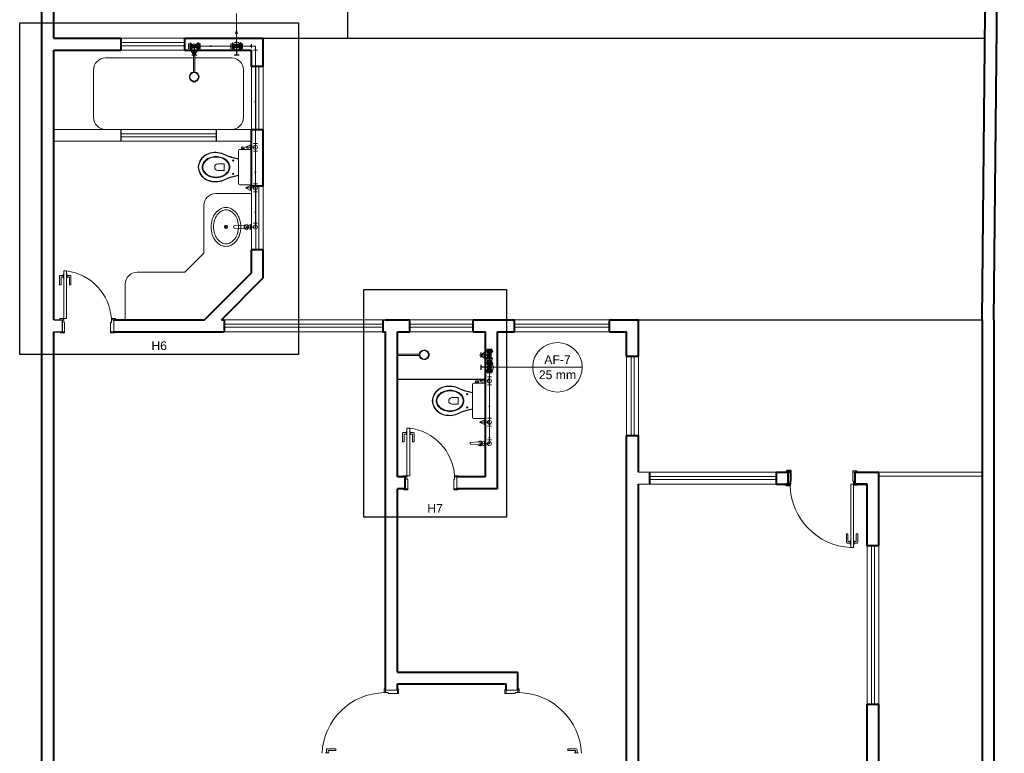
# Model space of a CAD drawing. Header units: millimetres. Extents: x 26 to 1362, y 24 to 358.
# Tile 111 of 256: x 666 to 679, y 166 to 176. Entities that reach past the tile are written whole.
import ezdxf

# ---------------------------------------------------------------- set-up
doc = ezdxf.new("R2010")
doc.units = ezdxf.units.MM
doc.linetypes.add('HIDDEN2', pattern=[4.7625, 3.175, -1.5875])
for name, color, linetype, lineweight in [('AF-Colunas', 4, 'Continuous', 5), ('AF-Condutos', 4, 'Continuous', 5), ('AF-Conexões', 9, 'Continuous', 5), ('AF-Indicação coluna', 5, 'Continuous', 5), ('AF-Sentido conduto', 9, 'Continuous', 5), ('DI-Detalhes', 1, 'Continuous', 30), ('MB_ALVENARIA', 7, 'Continuous', 40), ('MB_ESQUADRIA', 7, 'Continuous', 5), ('MB_MOBILIÁRIO', 8, 'Continuous', 13), ('Nível 1', 7, 'Continuous', 5), ('Textos', 7, 'Continuous', 5)]:
    doc.layers.add(name, color=color, linetype=linetype, lineweight=lineweight)
for name, color, linetype in [('ARQ-ALVENARIA', 4, 'Continuous'), ('ARQ-PISO', 8, 'Continuous'), ('LOUÇAS', 7, 'Continuous'), ('Simbolos', 5, 'Continuous'), ('Simbolos_int', 2, 'Continuous')]:
    doc.layers.add(name, color=color, linetype=linetype)
doc.styles.add('arial', font='arial.ttf')

msp = doc.modelspace()

# ---------------------------------------------------------------- hatches: boundary and pattern name
at = {"layer": 'AF-Condutos', "linetype": 'Continuous'}
for points in [[(668.9196, 175.4793), (668.9001, 175.4069), (668.939, 175.4069)], [(672.1074, 171.4306), (672.088, 171.3581), (672.1268, 171.3581)]]:
    msp.add_hatch(color=256, dxfattribs=at).paths.add_polyline_path(points)
at = {"layer": 'AF-Sentido conduto', "linetype": 'Continuous'}
for points in [[(668.5533, 175.2543), (668.6016, 175.2414), (668.6016, 175.2672)], [(669.1385, 175.2543), (669.0902, 175.2672), (669.0902, 175.2414)], [(669.1574, 174.5162), (669.1704, 174.5645), (669.1445, 174.5645)], [(669.1574, 173.6222), (669.1704, 173.6705), (669.1445, 173.6705)], [(669.1574, 173.1198), (669.1704, 173.1681), (669.1445, 173.1681)], [(672.1074, 171.3826), (672.0945, 171.3343), (672.1204, 171.3343)], [(672.1074, 171.0194), (672.1204, 171.0677), (672.0945, 171.0677)], [(672.1074, 170.6734), (672.1204, 170.7217), (672.0945, 170.7217)], [(672.1074, 170.2775), (672.1204, 170.3258), (672.0945, 170.3258)]]:
    msp.add_hatch(color=256, dxfattribs=at).paths.add_polyline_path(points)
at = {"layer": 'Simbolos', "linetype": 'Continuous'}
for points in [[(668.3871, 175.2541), (668.3346, 175.2962), (668.3346, 175.2122)], [(668.4396, 175.2962), (668.4396, 175.2122), (668.3871, 175.2541)], [(668.9196, 175.2543), (668.8671, 175.2964), (668.8671, 175.2124)], [(668.9721, 175.2964), (668.9721, 175.2124), (668.9196, 175.2543)], [(672.1073, 171.3596), (672.1493, 171.4121), (672.0653, 171.4121)], [(672.1493, 171.3071), (672.0653, 171.3071), (672.1073, 171.3596)], [(672.1074, 171.2056), (672.1495, 171.2581), (672.0655, 171.2581)], [(672.1495, 171.1531), (672.0655, 171.1531), (672.1074, 171.2056)]]:
    msp.add_hatch(color=256, dxfattribs=at).paths.add_polyline_path(points)

# ---------------------------------------------------------------- linework, layer by layer
at = {"layer": 'AF-Colunas', "const_width": 0.025}
for points in [[(668.9321, 175.2543, 1), (668.9071, 175.2543, 1)], [(672.1199, 171.2056, 1), (672.0949, 171.2056, 1)]]:
    msp.add_lwpolyline(points, format="xyb", close=True, dxfattribs=at)
at = {"layer": 'AF-Colunas'}
for centre in [(668.9196, 175.2543), (672.1074, 171.2056)]:
    msp.add_circle(centre, 0.025, dxfattribs=at)
at = {"layer": 'AF-Condutos'}
for p, q in [((668.8696, 175.2543), (668.4371, 175.2543)), ((668.9696, 175.2543), (669.1074, 175.2543)), ((669.1574, 175.2043), (669.1574, 174.0282)), ((669.1574, 173.9282), (669.1574, 173.5162)), ((669.1574, 173.4162), (669.1574, 173.0235)), ((672.1074, 171.2556), (672.1074, 171.3096)), ((672.1074, 171.1556), (672.1074, 171.0832)), ((672.1074, 170.9832), (672.1074, 170.5636)), ((672.1074, 170.4636), (672.1074, 170.2914))]:
    msp.add_line(p, q, dxfattribs=at)
for points in [[(668.9196, 175.3043), (668.9196, 175.4793)], [(668.8946, 175.211), (668.9016, 175.2077), (668.909, 175.2054), (668.9167, 175.2044), (668.9244, 175.2045), (668.932, 175.2059), (668.9394, 175.2084), (668.9462, 175.212), (668.9524, 175.2166), (668.9579, 175.2222), (668.9624, 175.2285), (668.9658, 175.2354), (668.9682, 175.2428), (668.9694, 175.2504), (668.9694, 175.2582), (668.9682, 175.2658), (668.9658, 175.2732), (668.9624, 175.2801), (668.9579, 175.2864), (668.9524, 175.292), (668.9462, 175.2966), (668.9394, 175.3002), (668.932, 175.3027), (668.9244, 175.3041), (668.9167, 175.3042), (668.909, 175.3032), (668.9016, 175.301), (668.8946, 175.2976)], [(672.1074, 171.2556), (672.1074, 171.4306)], [(672.0824, 171.1623), (672.0894, 171.1589), (672.0968, 171.1567), (672.1045, 171.1557), (672.1123, 171.1558), (672.1199, 171.1572), (672.1272, 171.1597), (672.1341, 171.1633), (672.1403, 171.1679), (672.1457, 171.1735), (672.1502, 171.1798), (672.1537, 171.1867), (672.1561, 171.1941), (672.1573, 171.2017), (672.1573, 171.2095), (672.1561, 171.2171), (672.1537, 171.2245), (672.1502, 171.2314), (672.1457, 171.2377), (672.1403, 171.2433), (672.1341, 171.2479), (672.1272, 171.2515), (672.1199, 171.254), (672.1123, 171.2554), (672.1045, 171.2555), (672.0968, 171.2545), (672.0894, 171.2522), (672.0824, 171.2489)]]:
    msp.add_lwpolyline(points, dxfattribs=at)
at = {"layer": 'AF-Conexões'}
for p, q in [((668.3871, 175.2543), (668.4371, 175.2543)), ((668.3871, 175.2543), (668.3871, 175.1293)), ((668.4371, 175.2793), (668.4371, 175.2293)), ((668.8696, 175.2293), (668.8696, 175.2793)), ((668.9196, 175.2543), (668.8696, 175.2543)), ((668.9196, 175.2543), (668.9696, 175.2543)), ((668.9696, 175.2793), (668.9696, 175.2293)), ((669.1074, 175.2293), (669.1074, 175.2793)), ((669.1574, 175.2543), (669.1074, 175.2543)), ((669.1574, 175.2543), (669.1574, 175.2043)), ((668.4183, 175.1918), (668.3558, 175.1918)), ((668.3558, 175.1918), (668.3871, 175.1293)), ((668.3871, 175.1293), (668.4183, 175.1918)), ((669.1824, 175.2043), (669.1324, 175.2043)), ((669.0949, 174.0094), (669.0324, 173.9782)), ((669.0949, 173.9469), (669.0949, 174.0094)), ((669.1324, 174.0282), (669.1824, 174.0282)), ((669.1574, 173.9782), (669.1574, 174.0282)), ((669.1574, 173.9782), (669.0324, 173.9782)), ((669.0324, 173.9782), (669.0949, 173.9469)), ((669.1824, 173.9282), (669.1324, 173.9282)), ((669.1574, 173.9782), (669.1574, 173.9282)), ((669.1324, 173.5162), (669.1824, 173.5162)), ((669.1574, 173.4662), (669.1574, 173.5162)), ((669.0949, 173.4974), (669.0324, 173.4662)), ((669.1574, 173.4662), (669.0324, 173.4662)), ((669.0324, 173.4662), (669.0949, 173.4349)), ((669.0949, 173.4349), (669.0949, 173.4974)), ((669.1824, 173.4162), (669.1324, 173.4162)), ((669.1574, 173.4662), (669.1574, 173.4162)), ((669.1324, 173.0235), (669.1824, 173.0235)), ((669.1574, 172.9735), (669.1574, 173.0235)), ((669.0949, 173.0048), (669.0324, 172.9735)), ((669.1574, 172.9735), (669.0324, 172.9735)), ((669.0324, 172.9735), (669.0949, 172.9423)), ((669.0949, 172.9423), (669.0949, 173.0048)), ((672.0449, 171.3909), (671.9824, 171.3596)), ((672.1074, 171.3596), (671.9824, 171.3596)), ((671.9824, 171.3596), (672.0449, 171.3284)), ((672.0449, 171.3284), (672.0449, 171.3909)), ((672.1324, 171.3096), (672.0824, 171.3096)), ((672.1074, 171.3596), (672.1074, 171.3096)), ((672.0824, 171.2556), (672.1324, 171.2556)), ((672.1324, 171.1556), (672.0824, 171.1556)), ((672.1074, 171.2056), (672.1074, 171.2556)), ((672.1074, 171.2056), (672.1074, 171.1556)), ((672.0449, 171.0644), (671.9824, 171.0332)), ((672.1074, 171.0332), (671.9824, 171.0332)), ((671.9824, 171.0332), (672.0449, 171.0019)), ((672.0449, 171.0019), (672.0449, 171.0644)), ((672.0824, 171.0832), (672.1324, 171.0832)), ((672.1074, 171.0332), (672.1074, 171.0832)), ((672.1074, 171.0332), (672.1074, 170.9832)), ((672.1324, 170.9832), (672.0824, 170.9832)), ((672.0449, 170.5448), (671.9824, 170.5136)), ((672.0449, 170.4823), (672.0449, 170.5448)), ((672.0824, 170.5636), (672.1324, 170.5636)), ((672.1074, 170.5136), (672.1074, 170.5636)), ((672.1074, 170.5136), (671.9824, 170.5136)), ((671.9824, 170.5136), (672.0449, 170.4823)), ((672.1324, 170.4636), (672.0824, 170.4636)), ((672.1074, 170.5136), (672.1074, 170.4636)), ((672.0824, 170.2914), (672.1324, 170.2914)), ((672.1074, 170.2414), (672.1074, 170.2914)), ((672.0449, 170.2727), (671.9824, 170.2414)), ((672.1074, 170.2414), (671.9824, 170.2414)), ((671.9824, 170.2414), (672.0449, 170.2102)), ((672.0449, 170.2102), (672.0449, 170.2727))]:
    msp.add_line(p, q, dxfattribs=at)
for centre in [(668.3871, 175.2543), (668.3871, 175.2543), (668.9196, 175.2543), (669.1574, 173.9782), (669.1574, 173.9782), (669.1574, 173.4662), (669.1574, 173.4662), (669.1574, 172.9735), (669.1574, 172.9735), (672.1074, 171.3596), (672.1074, 171.3596), (672.1074, 171.2056), (672.1074, 171.0332), (672.1074, 171.0332), (672.1074, 170.5136), (672.1074, 170.5136), (672.1074, 170.2414), (672.1074, 170.2414)]:
    msp.add_circle(centre, 0.025, dxfattribs=at)
at = {"layer": 'AF-Indicação coluna'}
for p, q in [((668.9196, 175.6663), (668.9196, 175.2793)), ((672.6529, 171.2056), (672.1324, 171.2056)), ((672.6529, 171.2056), (673.2775, 171.2056))]:
    msp.add_line(p, q, dxfattribs=at)
msp.add_circle((672.9652, 171.2056), 0.3123, dxfattribs=at)
at = {"layer": 'AF-Sentido conduto'}
for points in [[(668.7533, 175.2543), (668.5533, 175.2543)], [(668.9385, 175.2543), (669.1385, 175.2543)], [(669.1574, 174.7162), (669.1574, 174.5162)], [(669.1574, 173.8222), (669.1574, 173.6222)], [(669.1574, 173.3198), (669.1574, 173.1198)], [(672.1074, 171.1826), (672.1074, 171.3826)], [(672.1074, 171.2194), (672.1074, 171.0194)], [(672.1074, 170.8734), (672.1074, 170.6734)], [(672.1074, 170.4775), (672.1074, 170.2775)]]:
    msp.add_lwpolyline(points, dxfattribs=at)
at = {"layer": 'ARQ-ALVENARIA'}
for points in [[(666.6174, 171.8043), (666.7224, 171.8043)], [(666.6224, 171.8043), (666.7224, 171.8043), (666.7224, 171.6543)], [(670.7635, 171.8043), (670.7974, 171.8043)], [(666.6174, 171.6543), (666.7224, 171.6543)]]:
    msp.add_lwpolyline(points, dxfattribs=at)
at = {"layer": 'ARQ-PISO'}
for p, q in [((670.3174, 184.5043), (670.3174, 175.3543)), ((669.2574, 175.3543), (678.352, 175.3543))]:
    msp.add_line(p, q, dxfattribs=at)
for points in [[(667.4624, 174.2043), (667.4624, 174.0543)], [(668.6624, 174.2043), (668.6624, 174.0543)], [(673.9874, 171.8043), (678.3174, 171.8058)], [(670.9474, 171.0543), (670.9474, 171.0543), (672.0574, 171.0543)]]:
    msp.add_lwpolyline(points, dxfattribs=at)
at = {"layer": 'DI-Detalhes'}
for points in [[(666.1867, 175.5463), (669.7027, 175.5463), (669.7027, 171.3662), (666.1867, 171.3662), (666.1867, 175.5463)], [(670.5231, 172.1881), (672.3218, 172.1881), (672.3218, 169.3177), (670.5231, 169.3177), (670.5231, 172.1881)]]:
    msp.add_lwpolyline(points, dxfattribs=at)
at = {"layer": 'LOUÇAS'}
for p, q in [((668.3763, 175.2043), (668.3963, 175.2043)), ((668.4063, 174.8025), (668.4045, 174.8082)), ((670.9474, 171.3527), (670.9474, 171.3727))]:
    msp.add_line(p, q, dxfattribs=at)
msp.add_arc((668.4058, 174.8024), 0.000485, 263.97868, 17.38796, dxfattribs=at)
at = {"layer": 'MB_ALVENARIA'}
for p, q in [((666.4674, 147.4443), (666.4674, 192.3643)), ((678.3174, 171.8043), (678.3174, 147.5943)), ((666.6174, 166.1843), (666.6174, 171.6543)), ((675.9073, 169.8843), (675.8723, 169.8843)), ((675.9074, 169.7693), (675.9073, 169.8843)), ((677.0174, 168.9593), (677.0174, 169.8843)), ((675.8974, 169.7343), (675.8724, 169.7343)), ((675.8974, 169.7693), (675.9074, 169.7693)), ((675.8974, 169.7693), (675.8974, 169.7343)), ((676.8674, 168.9593), (676.8674, 169.7343)), ((676.8674, 165.3593), (676.8674, 166.9593)), ((677.0174, 165.3593), (677.0174, 166.9593))]:
    msp.add_line(p, q, dxfattribs=at)
at = {"layer": 'MB_ALVENARIA', "linetype": 'Continuous'}
msp.add_line((678.4674, 171.8043), (678.4674, 147.4443), dxfattribs=at)
at = {"layer": 'MB_ALVENARIA'}
for points in [[(678.3174, 171.8058), (678.4474, 185.1543)], [(666.6174, 175.3543), (666.6174, 184.5043)], [(678.4674, 171.8043), (678.5974, 184.5043)], [(666.6174, 175.3543), (667.4624, 175.3543)], [(667.4624, 175.3543), (667.4624, 175.2043)], [(668.2624, 175.3543), (669.2574, 175.3543)], [(668.2624, 175.3543), (668.2624, 175.2043)], [(669.2574, 174.9988), (669.2574, 175.3543)], [(666.6174, 175.2043), (667.4624, 175.2043)], [(666.6174, 171.8043), (666.6174, 175.2043)], [(668.2624, 175.2043), (669.1074, 175.2043)], [(669.1074, 174.9988), (669.1074, 175.2043)], [(669.2574, 174.9988), (669.1074, 174.9988)], [(669.1074, 173.4877), (669.1074, 174.1988)], [(669.2574, 174.1988), (669.1074, 174.1988)], [(669.2574, 173.4877), (669.2574, 174.1988)], [(669.2574, 173.4877), (669.1074, 173.4877)], [(669.1074, 172.3943), (669.1074, 172.6877)], [(669.2574, 172.6877), (669.1074, 172.6877)], [(669.2574, 172.3322), (669.2574, 172.6877)], [(668.5174, 171.8043), (669.1074, 172.3943)], [(668.7296, 171.8043), (669.2574, 172.3322)], [(667.3724, 171.8043), (668.5174, 171.8043)], [(668.7296, 171.8043), (668.7635, 171.8043)], [(668.7635, 171.8043), (668.7635, 171.6543)], [(670.7635, 171.8043), (670.7635, 171.6543)], [(670.7974, 171.8043), (671.1024, 171.8043)], [(671.1024, 171.6543), (671.1024, 171.8043)], [(671.9024, 171.8043), (672.4224, 171.8043)], [(671.9024, 171.6543), (671.9024, 171.8043)], [(672.4224, 171.6543), (672.4224, 171.8043)], [(673.6224, 171.8043), (673.9874, 171.8043)], [(673.6224, 171.6543), (673.6224, 171.8043)], [(673.9874, 171.3443), (673.9874, 171.8043)], [(667.3724, 171.6543), (668.7635, 171.6543)], [(670.7635, 171.6543), (670.7974, 171.6543)], [(670.7974, 167.1343), (670.7974, 171.6543)], [(670.9474, 169.8243), (670.9474, 171.6543)], [(670.9474, 171.6543), (671.1024, 171.6543)], [(671.9024, 171.6543), (672.0574, 171.6543)], [(672.0574, 169.8243), (672.0574, 171.6543)], [(672.2074, 169.6743), (672.2074, 171.6543)], [(672.2074, 171.6543), (672.4224, 171.6543)], [(673.6224, 171.6543), (673.8374, 171.6543)], [(673.8374, 171.3443), (673.8374, 171.6543)], [(673.8374, 171.3443), (673.9874, 171.3443)], [(673.8374, 166.1843), (673.8374, 170.3443)], [(673.8374, 170.3443), (673.9874, 170.3443)], [(673.9874, 169.8843), (673.9874, 170.3443)], [(671.0474, 169.8243), (670.9474, 169.8243)], [(671.0474, 169.6743), (671.0474, 169.8243)], [(672.0574, 169.8243), (671.6974, 169.8243)], [(674.1274, 169.7343), (674.1274, 169.8843)], [(675.7274, 169.8843), (675.8674, 169.8843)], [(675.7274, 169.7343), (675.7274, 169.8843)], [(675.9073, 169.8843), (675.9073, 169.8993), (675.8573, 169.8993), (675.8573, 169.8843), (675.8723, 169.8843)], [(675.8674, 169.8843), (675.8674, 169.7343)], [(676.7174, 169.8843), (677.0174, 169.8843)], [(676.8674, 169.7343), (676.7174, 169.7343), (676.7174, 169.8843)], [(670.9474, 167.3643), (670.9474, 169.6743)], [(671.0474, 169.6743), (670.9474, 169.6743)], [(672.2074, 169.6743), (671.6974, 169.6743)], [(672.4674, 166.0343), (673.9874, 166.0343), (673.9874, 169.7343)], [(675.7274, 169.7343), (675.8674, 169.7343)], [(675.8724, 169.7343), (675.8474, 169.7343), (675.8474, 169.7193), (675.8974, 169.7193), (675.8974, 169.7343), (675.8974, 169.7343)], [(676.7174, 169.7343), (676.8674, 169.7343)], [(676.8674, 168.9593), (677.0174, 168.9593)], [(670.9474, 167.3643), (672.4674, 167.3643)], [(672.4674, 167.1343), (672.4674, 167.3643)], [(670.9474, 167.1343), (670.9474, 167.2143)], [(670.9474, 167.2143), (672.3174, 167.2143)], [(672.3174, 167.1343), (672.3174, 167.2143)], [(676.8674, 166.9593), (677.0174, 166.9593)]]:
    msp.add_lwpolyline(points, dxfattribs=at)
at = {"layer": 'MB_ESQUADRIA', "linetype": 'HIDDEN2'}
msp.add_line((668.8574, 174.2043), (667.2674, 174.2043), dxfattribs=at)
at = {"layer": 'MB_ESQUADRIA'}
for p, q in [((666.6878, 172.3539), (666.6878, 172.2469)), ((666.6878, 172.3539), (666.6878, 172.2469)), ((666.7365, 172.3639), (666.6978, 172.3639)), ((666.7365, 172.3639), (666.6978, 172.3639)), ((666.7078, 172.2469), (666.7078, 172.3389)), ((666.7078, 172.2469), (666.7078, 172.3389)), ((666.7128, 172.3439), (666.7365, 172.3439)), ((666.7128, 172.3439), (666.7365, 172.3439)), ((666.7365, 172.3764), (666.7364, 172.3338)), ((666.7365, 172.3764), (666.7364, 172.3338)), ((666.7364, 172.3338), (666.7428, 172.3338)), ((666.7364, 172.3338), (666.7428, 172.3338)), ((666.7428, 172.3764), (666.7365, 172.3764)), ((666.7428, 172.3764), (666.7365, 172.3764)), ((666.7778, 172.3764), (666.7842, 172.3764)), ((666.7778, 172.3764), (666.7842, 172.3764)), ((666.7841, 172.3338), (666.7778, 172.3338)), ((666.7841, 172.3338), (666.7778, 172.3338)), ((666.7842, 172.3764), (666.7841, 172.3338)), ((666.7842, 172.3764), (666.7841, 172.3338)), ((666.8078, 172.3438), (666.7841, 172.3438)), ((666.8078, 172.3438), (666.7841, 172.3438)), ((666.7842, 172.3638), (666.8228, 172.3638)), ((666.7842, 172.3638), (666.8228, 172.3638)), ((666.8127, 172.2468), (666.8128, 172.3388)), ((666.8127, 172.2468), (666.8128, 172.3388)), ((666.8328, 172.3538), (666.8327, 172.2468)), ((666.8328, 172.3538), (666.8327, 172.2468)), ((666.6878, 172.2469), (666.7078, 172.2469)), ((666.6878, 172.2469), (666.7078, 172.2469)), ((666.8327, 172.2468), (666.8127, 172.2468)), ((666.8327, 172.2468), (666.8127, 172.2468)), ((666.7424, 171.8043), (666.7174, 171.8043)), ((666.7424, 171.8043), (666.7174, 171.8043)), ((666.7424, 171.8043), (666.7174, 171.8043)), ((666.7424, 171.8043), (666.7174, 171.8043)), ((666.7424, 171.7693), (666.7424, 171.8043)), ((666.7424, 171.7693), (666.7424, 171.8043)), ((666.7424, 171.7693), (666.7424, 171.8043)), ((666.7424, 171.7693), (666.7424, 171.8043)), ((666.7424, 171.7693), (666.7524, 171.7693)), ((666.7424, 171.7693), (666.7524, 171.7693)), ((666.7424, 171.7693), (666.7524, 171.7693)), ((666.7424, 171.7693), (666.7524, 171.7693)), ((666.7524, 171.7693), (666.7524, 171.6543)), ((666.7524, 171.7693), (666.7524, 171.6543)), ((666.7524, 171.7693), (666.7524, 171.6543)), ((666.7524, 171.7693), (666.7524, 171.6543)), ((667.3324, 171.7693), (667.3325, 171.6543)), ((667.3424, 171.7693), (667.3324, 171.7693)), ((667.3324, 171.7693), (667.3325, 171.6543)), ((667.3424, 171.7693), (667.3324, 171.7693)), ((667.3424, 171.7693), (667.3424, 171.8043)), ((667.3424, 171.8043), (667.3674, 171.8043)), ((667.3424, 171.7693), (667.3424, 171.8043)), ((667.3424, 171.8043), (667.3674, 171.8043)), ((666.7524, 171.6543), (666.7174, 171.6543)), ((666.7524, 171.6543), (666.7174, 171.6543)), ((666.7524, 171.6543), (666.7174, 171.6543)), ((666.7524, 171.6543), (666.7174, 171.6543)), ((667.3325, 171.6543), (667.3675, 171.6543)), ((667.3325, 171.6543), (667.3675, 171.6543)), ((671.0128, 170.3739), (671.0128, 170.2669)), ((671.0128, 170.3739), (671.0128, 170.2669)), ((671.0615, 170.3839), (671.0228, 170.3839)), ((671.0615, 170.3839), (671.0228, 170.3839)), ((671.0328, 170.2669), (671.0328, 170.3589)), ((671.0328, 170.2669), (671.0328, 170.3589)), ((671.0378, 170.3639), (671.0615, 170.3639)), ((671.0378, 170.3639), (671.0615, 170.3639)), ((671.0678, 170.3964), (671.0615, 170.3964)), ((671.0615, 170.3964), (671.0615, 170.3538)), ((671.0678, 170.3964), (671.0615, 170.3964)), ((671.0615, 170.3964), (671.0615, 170.3538)), ((671.0615, 170.3538), (671.0678, 170.3538)), ((671.0615, 170.3538), (671.0678, 170.3538)), ((671.1028, 170.3964), (671.1092, 170.3964)), ((671.1028, 170.3964), (671.1092, 170.3964)), ((671.1092, 170.3538), (671.1028, 170.3538)), ((671.1092, 170.3538), (671.1028, 170.3538)), ((671.1092, 170.3964), (671.1092, 170.3538)), ((671.1092, 170.3964), (671.1092, 170.3538)), ((671.1092, 170.3838), (671.1478, 170.3838)), ((671.1092, 170.3838), (671.1478, 170.3838)), ((671.1328, 170.3638), (671.1092, 170.3638)), ((671.1328, 170.3638), (671.1092, 170.3638)), ((671.1378, 170.2668), (671.1378, 170.3588)), ((671.1378, 170.2668), (671.1378, 170.3588)), ((671.1578, 170.3738), (671.1578, 170.2668)), ((671.1578, 170.3738), (671.1578, 170.2668)), ((671.0128, 170.2669), (671.0328, 170.2669)), ((671.0128, 170.2669), (671.0328, 170.2669)), ((671.1578, 170.2668), (671.1378, 170.2668)), ((671.1578, 170.2668), (671.1378, 170.2668)), ((671.0675, 169.8243), (671.0424, 169.8243)), ((671.0675, 169.8243), (671.0424, 169.8243)), ((671.0675, 169.8243), (671.0424, 169.8243)), ((671.0675, 169.8243), (671.0424, 169.8243)), ((671.0674, 169.7893), (671.0674, 169.8243)), ((671.0674, 169.7893), (671.0674, 169.8243)), ((671.0674, 169.7893), (671.0674, 169.8243)), ((671.0674, 169.7893), (671.0674, 169.8243)), ((671.0674, 169.7893), (671.0774, 169.7893)), ((671.0674, 169.7893), (671.0774, 169.7893)), ((671.0674, 169.7893), (671.0774, 169.7893)), ((671.0674, 169.7893), (671.0774, 169.7893)), ((671.0774, 169.7893), (671.0774, 169.6743)), ((671.0774, 169.7893), (671.0774, 169.6743)), ((671.0774, 169.7893), (671.0774, 169.6743)), ((671.0774, 169.7893), (671.0774, 169.6743)), ((671.6574, 169.7893), (671.6575, 169.6743)), ((671.6674, 169.7893), (671.6574, 169.7893)), ((671.6574, 169.7893), (671.6575, 169.6743)), ((671.6674, 169.7893), (671.6574, 169.7893)), ((671.6674, 169.7893), (671.6674, 169.8243)), ((671.6674, 169.8243), (671.6924, 169.8243)), ((671.6674, 169.7893), (671.6674, 169.8243)), ((671.6674, 169.8243), (671.6924, 169.8243)), ((676.6874, 169.7693), (676.6874, 169.8843)), ((676.6874, 169.8843), (676.7224, 169.8843)), ((676.6874, 169.7693), (676.6874, 169.8843)), ((676.6874, 169.8843), (676.7224, 169.8843)), ((671.0774, 169.6743), (671.0424, 169.6743)), ((671.0774, 169.6743), (671.0424, 169.6743)), ((671.0774, 169.6743), (671.0424, 169.6743)), ((671.0774, 169.6743), (671.0424, 169.6743)), ((671.6575, 169.6743), (671.6925, 169.6743)), ((671.6575, 169.6743), (671.6925, 169.6743)), ((676.6974, 169.7693), (676.6874, 169.7693)), ((676.6974, 169.7693), (676.6874, 169.7693)), ((676.6974, 169.7693), (676.6974, 169.7343)), ((676.6974, 169.7693), (676.6974, 169.7343)), ((676.6974, 169.7343), (676.7224, 169.7343)), ((676.6974, 169.7343), (676.7224, 169.7343)), ((676.607, 168.9998), (676.6071, 169.1068)), ((676.6071, 169.1068), (676.6271, 169.1068)), ((676.6271, 169.1068), (676.627, 169.0148)), ((676.752, 169.1067), (676.732, 169.1067)), ((676.732, 169.1067), (676.732, 169.0147)), ((676.752, 168.9997), (676.752, 169.1067)), ((676.6556, 168.9898), (676.617, 168.9898)), ((676.632, 169.0098), (676.6556, 169.0098)), ((676.6556, 168.9772), (676.6557, 169.0199)), ((676.662, 168.9772), (676.6556, 168.9772)), ((676.6557, 169.0199), (676.662, 169.0199)), ((676.7033, 169.0198), (676.697, 169.0198)), ((676.697, 168.9772), (676.7033, 168.9772)), ((676.7033, 168.9772), (676.7033, 169.0198)), ((676.727, 169.0098), (676.7033, 169.0098)), ((676.7033, 168.9898), (676.742, 168.9897)), ((670.9474, 167.1343), (670.7974, 167.1343)), ((670.7974, 167.1043), (670.7974, 167.1294)), ((670.8324, 167.1044), (670.7974, 167.1044)), ((670.8324, 167.1044), (670.8324, 167.0944)), ((670.8324, 167.0943), (670.9474, 167.0944)), ((670.9474, 167.0944), (670.9474, 167.1294)), ((672.3174, 167.1343), (672.4674, 167.1343)), ((672.3174, 167.0944), (672.3174, 167.1294)), ((672.4324, 167.0943), (672.3174, 167.0944)), ((672.4324, 167.1044), (672.4324, 167.0944)), ((672.4324, 167.1044), (672.4674, 167.1044)), ((672.4674, 167.1043), (672.4674, 167.1294)), ((670.0403, 166.3398), (670.0403, 166.3461)), ((670.0403, 166.3461), (670.083, 166.3461)), ((670.0529, 166.3461), (670.0529, 166.3847)), ((670.0629, 166.3947), (670.1699, 166.3947)), ((670.0729, 166.3697), (670.0729, 166.3461)), ((670.1699, 166.3747), (670.0779, 166.3747)), ((670.083, 166.3461), (670.083, 166.3397)), ((670.1699, 166.3947), (670.1699, 166.3747)), ((673.0949, 166.3947), (673.0949, 166.3747)), ((673.2019, 166.3947), (673.0949, 166.3947)), ((673.0949, 166.3747), (673.1869, 166.3747)), ((673.1819, 166.3461), (673.1819, 166.3397)), ((673.2245, 166.3461), (673.1819, 166.3461)), ((673.1919, 166.3697), (673.1919, 166.3461)), ((673.2119, 166.3461), (673.2119, 166.3847)), ((673.2245, 166.3398), (673.2245, 166.3461))]:
    msp.add_line(p, q, dxfattribs=at)
at = {"layer": 'MB_ESQUADRIA', "linetype": 'HIDDEN2'}
for points in [[(667.4624, 175.3543), (668.2624, 175.3543)], [(668.2624, 175.2993), (667.4624, 175.2993)], [(668.2624, 175.2593), (667.4624, 175.2593)], [(667.4624, 175.2043), (668.2624, 175.2043)], [(669.1074, 174.9988), (669.1074, 174.1988)], [(669.1624, 174.1988), (669.1624, 174.9988)], [(669.2024, 174.1988), (669.2024, 174.9988)], [(669.2574, 174.9988), (669.2574, 174.1988)], [(666.6174, 174.2043), (667.2674, 174.2043)], [(668.6624, 174.1493), (667.4624, 174.1493)], [(668.8574, 174.2043), (669.1074, 174.2043)], [(667.4624, 174.0543), (666.6174, 174.0543)], [(668.6624, 174.1093), (667.4624, 174.1093)], [(667.4624, 174.0543), (668.6624, 174.0543)], [(668.6624, 174.0543), (669.1074, 174.0543)], [(669.1074, 173.4877), (669.1074, 172.6877)], [(669.1624, 172.6877), (669.1624, 173.4877)], [(669.2024, 172.6877), (669.2024, 173.4877)], [(669.2574, 173.4877), (669.2574, 172.6877)], [(670.7635, 171.8043), (668.7635, 171.8043)], [(671.9024, 171.8043), (671.1024, 171.8043)], [(673.6224, 171.8043), (672.4224, 171.8043)], [(668.7635, 171.7493), (670.7635, 171.7493)], [(668.7635, 171.7093), (670.7635, 171.7093)], [(668.7635, 171.6543), (670.7635, 171.6543)], [(671.1024, 171.7493), (671.9024, 171.7493)], [(671.1024, 171.7093), (671.9024, 171.7093)], [(671.1024, 171.6543), (671.9024, 171.6543)], [(672.4224, 171.7493), (673.6224, 171.7493)], [(672.4224, 171.7093), (673.6224, 171.7093)], [(672.4224, 171.6543), (673.6224, 171.6543)], [(673.8374, 171.3443), (673.8374, 170.3443)], [(673.8924, 171.3443), (673.8924, 170.3443)], [(673.9324, 171.3443), (673.9324, 170.3443)], [(673.9874, 170.3443), (673.9874, 171.3443)], [(673.9874, 169.8843), (675.7274, 169.8843)], [(675.7274, 169.8843), (674.1274, 169.8843)], [(674.1274, 169.8293), (675.7274, 169.8293)], [(674.1274, 169.7893), (675.7274, 169.7893)], [(677.0174, 169.8843), (678.3174, 169.8843)], [(677.0174, 169.8343), (678.3174, 169.8343)], [(673.9874, 169.7343), (675.7274, 169.7343)], [(674.1274, 169.7343), (675.7274, 169.7343)], [(676.8674, 166.9593), (676.8674, 168.9593)], [(676.9224, 166.9593), (676.9224, 168.9593)], [(676.9624, 166.9593), (676.9624, 168.9593)], [(677.0174, 168.9593), (677.0174, 166.9593)]]:
    msp.add_lwpolyline(points, dxfattribs=at)
at = {"layer": 'MB_ESQUADRIA'}
for points in [[(666.7774, 172.4193), (666.7774, 171.8193), (666.7424, 171.8193), (666.7424, 172.4193), (666.7774, 172.4193)], [(666.7174, 171.8043), (666.6924, 171.8043), (666.6924, 171.8193), (666.7424, 171.8193), (666.7424, 171.8043), (666.7424, 171.8043)], [(666.7174, 171.8043), (666.6924, 171.8043), (666.6924, 171.8193), (666.7424, 171.8193), (666.7424, 171.8043), (666.7424, 171.8043)], [(666.7174, 171.8043), (666.6924, 171.8043), (666.6924, 171.8193), (666.7424, 171.8193), (666.7424, 171.8043), (666.7424, 171.8043)], [(666.7174, 171.8043), (666.6924, 171.8043), (666.6924, 171.8193), (666.7424, 171.8193), (666.7424, 171.8043), (666.7424, 171.8043)], [(667.3674, 171.8043), (667.3924, 171.8043), (667.3924, 171.8193), (667.3424, 171.8193), (667.3424, 171.8043), (667.3424, 171.8043)], [(667.3674, 171.8043), (667.3924, 171.8043), (667.3924, 171.8193), (667.3424, 171.8193), (667.3424, 171.8043), (667.3424, 171.8043)], [(667.3724, 171.6543), (667.3724, 171.8043)], [(666.7524, 171.6543), (666.7524, 171.6393), (666.7024, 171.6393), (666.7024, 171.6543), (666.7174, 171.6543)], [(666.7524, 171.6543), (666.7524, 171.6393), (666.7024, 171.6393), (666.7024, 171.6543), (666.7174, 171.6543)], [(666.7524, 171.6543), (666.7524, 171.6393), (666.7024, 171.6393), (666.7024, 171.6543), (666.7174, 171.6543)], [(666.7524, 171.6543), (666.7524, 171.6393), (666.7024, 171.6393), (666.7024, 171.6543), (666.7174, 171.6543)], [(667.3325, 171.6543), (667.3325, 171.6393), (667.3825, 171.6393), (667.3825, 171.6543), (667.3675, 171.6543)], [(667.3325, 171.6543), (667.3325, 171.6393), (667.3825, 171.6393), (667.3825, 171.6543), (667.3675, 171.6543)], [(671.1025, 170.4393), (671.1025, 169.8393), (671.0675, 169.8393), (671.0675, 170.4393), (671.1025, 170.4393)], [(671.0424, 169.8243), (671.0175, 169.8243), (671.0175, 169.8393), (671.0675, 169.8393), (671.0675, 169.8243), (671.0674, 169.8243)], [(671.0424, 169.8243), (671.0175, 169.8243), (671.0175, 169.8393), (671.0675, 169.8393), (671.0675, 169.8243), (671.0674, 169.8243)], [(671.0424, 169.8243), (671.0175, 169.8243), (671.0175, 169.8393), (671.0675, 169.8393), (671.0675, 169.8243), (671.0674, 169.8243)], [(671.0424, 169.8243), (671.0175, 169.8243), (671.0175, 169.8393), (671.0675, 169.8393), (671.0675, 169.8243), (671.0674, 169.8243)], [(671.6924, 169.8243), (671.7174, 169.8243), (671.7174, 169.8393), (671.6674, 169.8393), (671.6674, 169.8243), (671.6674, 169.8243)], [(671.6924, 169.8243), (671.7174, 169.8243), (671.7174, 169.8393), (671.6674, 169.8393), (671.6674, 169.8243), (671.6674, 169.8243)], [(671.6974, 169.6743), (671.6974, 169.8243)], [(676.6874, 169.8843), (676.6874, 169.8993), (676.7374, 169.8993), (676.7374, 169.8843), (676.7224, 169.8843)], [(676.6874, 169.8843), (676.6874, 169.8993), (676.7374, 169.8993), (676.7374, 169.8843), (676.7224, 169.8843)], [(671.0774, 169.6743), (671.0774, 169.6593), (671.0274, 169.6593), (671.0274, 169.6743), (671.0424, 169.6743)], [(671.0774, 169.6743), (671.0774, 169.6593), (671.0274, 169.6593), (671.0274, 169.6743), (671.0424, 169.6743)], [(671.0774, 169.6743), (671.0774, 169.6593), (671.0274, 169.6593), (671.0274, 169.6743), (671.0424, 169.6743)], [(671.0774, 169.6743), (671.0774, 169.6593), (671.0274, 169.6593), (671.0274, 169.6743), (671.0424, 169.6743)], [(671.6575, 169.6743), (671.6575, 169.6593), (671.7075, 169.6593), (671.7075, 169.6743), (671.6925, 169.6743)], [(671.6575, 169.6743), (671.6575, 169.6593), (671.7075, 169.6593), (671.7075, 169.6743), (671.6925, 169.6743)], [(676.7224, 169.7343), (676.7474, 169.7343), (676.7474, 169.7193), (676.6974, 169.7193), (676.6974, 169.7343), (676.6974, 169.7343)], [(676.7224, 169.7343), (676.7474, 169.7343), (676.7474, 169.7193), (676.6974, 169.7193), (676.6974, 169.7343), (676.6974, 169.7343)], [(670.7974, 167.1294), (670.7974, 167.1543), (670.7824, 167.1543), (670.7824, 167.1043), (670.7974, 167.1043), (670.7974, 167.1044)], [(670.9474, 167.0944), (670.9624, 167.0944), (670.9624, 167.1444), (670.9474, 167.1444), (670.9474, 167.1294)], [(672.3174, 167.0944), (672.3024, 167.0944), (672.3024, 167.1444), (672.3174, 167.1444), (672.3174, 167.1294)], [(672.4674, 167.1294), (672.4674, 167.1543), (672.4824, 167.1543), (672.4824, 167.1043), (672.4674, 167.1043), (672.4674, 167.1044)]]:
    msp.add_lwpolyline(points, dxfattribs=at)
msp.add_lwpolyline([(676.6624, 169.7343), (676.6624, 168.9343), (676.6974, 168.9343), (676.6974, 169.7343)], close=True, dxfattribs=at)
at = {"layer": 'MB_ESQUADRIA', "linetype": 'HIDDEN2'}
for centre, radius, start, end in [((666.6952, 171.7759), 0.6487, 3.84016, 82.71463), ((666.6952, 171.7759), 0.6487, 3.84016, 82.71463), ((671.0202, 169.7959), 0.6487, 3.84016, 82.71463), ((671.0202, 169.7959), 0.6487, 3.84016, 82.71463), ((676.699, 169.7353), 0.8018, 181.14056, 267.34932), ((670.7984, 166.3027), 0.8018, 91.14056, 177.34932), ((672.4665, 166.3027), 0.8018, 2.65068, 88.85944)]:
    msp.add_arc(centre, radius, start, end, dxfattribs=at)
at = {"layer": 'MB_ESQUADRIA'}
for centre, radius, start, end in [((666.6978, 172.3539), 0.01, 89.97107, 179.97107), ((666.6978, 172.3539), 0.01, 89.97107, 179.97107), ((666.7128, 172.3389), 0.005, 89.97107, 179.97107), ((666.7128, 172.3389), 0.005, 89.97107, 179.97107), ((666.8078, 172.3388), 0.005, 359.97107, 89.97107), ((666.8078, 172.3388), 0.005, 359.97107, 89.97107), ((666.8228, 172.3538), 0.01, 359.97107, 89.97107), ((666.8228, 172.3538), 0.01, 359.97107, 89.97107), ((671.0228, 170.3739), 0.01, 89.97107, 179.97107), ((671.0228, 170.3739), 0.01, 89.97107, 179.97107), ((671.0378, 170.3589), 0.005, 89.97107, 179.97107), ((671.0378, 170.3589), 0.005, 89.97107, 179.97107), ((671.1328, 170.3588), 0.005, 359.97107, 89.97107), ((671.1328, 170.3588), 0.005, 359.97107, 89.97107), ((671.1478, 170.3738), 0.01, 359.97107, 89.97107), ((671.1478, 170.3738), 0.01, 359.97107, 89.97107), ((676.617, 168.9998), 0.01, 179.97107, 269.97107), ((676.632, 169.0148), 0.005, 179.97107, 269.97107), ((676.727, 169.0148), 0.005, 269.97107, 359.97107), ((676.742, 168.9997), 0.01, 269.97107, 359.97107), ((670.0629, 166.3847), 0.01, 89.97107, 179.97107), ((670.0779, 166.3697), 0.005, 89.97107, 179.97107), ((673.1869, 166.3697), 0.005, 0.02893, 90.02893), ((673.2019, 166.3847), 0.01, 0.02893, 90.02893)]:
    msp.add_arc(centre, radius, start, end, dxfattribs=at)
at = {"layer": 'MB_MOBILIÁRIO'}
for p, q in [((668.3763, 174.9262), (668.3763, 175.2043)), ((668.3963, 174.9262), (668.3963, 175.2043)), ((667.2674, 175.1043), (668.8574, 175.1043)), ((667.1174, 174.3543), (667.1174, 174.9543)), ((669.0074, 174.9543), (669.0074, 174.3543)), ((668.3686, 174.8081), (668.3669, 174.8026)), ((668.3863, 174.799), (668.3863, 174.8054)), ((668.3863, 174.799), (668.3863, 174.8054)), ((669.1074, 173.932), (669.1074, 173.5247)), ((668.6574, 173.3943), (669.1074, 173.3943)), ((668.5074, 172.6428), (668.5074, 173.2443)), ((668.8951, 172.9898), (669.0268, 172.9986)), ((668.8951, 172.9598), (669.0268, 172.951)), ((668.2689, 172.4043), (668.5074, 172.6428)), ((667.6674, 172.4043), (668.2689, 172.4043)), ((667.5174, 171.8043), (667.5174, 172.2543)), ((671.2256, 171.3727), (670.9474, 171.3727)), ((671.2256, 171.3527), (670.9474, 171.3527)), ((671.3492, 171.3826), (671.3435, 171.3808)), ((671.3436, 171.3449), (671.3491, 171.3432)), ((671.3528, 171.3627), (671.3463, 171.3627)), ((671.3528, 171.3627), (671.3463, 171.3627)), ((672.0574, 170.9859), (672.0574, 170.5786)), ((671.8632, 170.2509), (671.8632, 170.2404)), ((671.9655, 170.2643), (671.8678, 170.2559)), ((671.9657, 170.2278), (671.8678, 170.2355)), ((671.9871, 170.2262), (671.9657, 170.2278)), ((671.9871, 170.2652), (671.9658, 170.2635))]:
    msp.add_line(p, q, dxfattribs=at)
for points in [[(669.1074, 173.932), (669.1074, 173.932), (669.106, 173.9399), (669.1017, 173.9463), (669.0953, 173.9506), (669.0874, 173.952), (668.9635, 173.952), (668.9635, 173.952), (668.9557, 173.9506), (668.9492, 173.9463), (668.9449, 173.9399), (668.9435, 173.932), (668.9435, 173.7287)], [(668.9822, 173.9649), (668.9822, 173.9799), (669.0001, 173.9799), (669.0179, 173.9799), (669.0179, 173.9649), (669.0151, 173.9649), (669.0151, 173.952)], [(668.9822, 173.9649), (668.985, 173.9649)], [(669.0151, 173.9649), (668.985, 173.9649)], [(668.985, 173.9649), (668.985, 173.952)], [(668.6851, 173.7688), (668.7624, 173.7688), (668.7624, 173.728)], [(668.9428, 173.8311), (668.9428, 173.8311), (668.9435, 173.8309)], [(668.6851, 173.6879), (668.7624, 173.6879), (668.7624, 173.7287)], [(668.9428, 173.6263), (668.9428, 173.6263), (668.9435, 173.6265)], [(669.1074, 173.5247), (669.1074, 173.5247), (669.106, 173.5168), (669.1017, 173.5111), (669.0953, 173.5068), (669.0874, 173.5053), (668.9635, 173.5053), (668.9635, 173.5053), (668.9557, 173.5068), (668.9492, 173.5111), (668.9449, 173.5168), (668.9435, 173.5247), (668.9435, 173.7287)], [(671.9322, 171.0188), (671.9322, 171.0339), (671.9501, 171.0339), (671.9679, 171.0339), (671.9679, 171.0188), (671.9651, 171.0188), (671.9651, 171.006)], [(672.0574, 170.9859), (672.0574, 170.9859), (672.056, 170.9938), (672.0517, 171.0002), (672.0453, 171.0045), (672.0374, 171.006), (671.9135, 171.006), (671.9135, 171.006), (671.9057, 171.0045), (671.8992, 171.0002), (671.8949, 170.9938), (671.8935, 170.9859), (671.8935, 170.7826)], [(671.9322, 171.0188), (671.935, 171.0188)], [(671.9651, 171.0188), (671.935, 171.0188)], [(671.935, 171.0188), (671.935, 171.006)], [(671.6351, 170.8227), (671.7124, 170.8227), (671.7124, 170.7819)], [(671.6351, 170.7418), (671.7124, 170.7418), (671.7124, 170.7826)], [(671.8928, 170.885), (671.8928, 170.885), (671.8935, 170.8848)], [(672.0574, 170.5786), (672.0574, 170.5786), (672.056, 170.5707), (672.0517, 170.565), (672.0453, 170.5607), (672.0374, 170.5593), (671.9135, 170.5593), (671.9135, 170.5593), (671.9057, 170.5607), (671.8992, 170.565), (671.8949, 170.5707), (671.8935, 170.5786), (671.8935, 170.7826)], [(671.8928, 170.6803), (671.8928, 170.6803), (671.8935, 170.6804)]]:
    msp.add_lwpolyline(points, dxfattribs=at)
for points in [[(668.8354, 173.7287, 0.1244509), (668.823, 173.7778), (668.823, 173.7778, 0.105729), (668.7845, 173.823), (668.7845, 173.823, 0.0868761), (668.7299, 173.8515), (668.7299, 173.8515, 0.0770405), (668.6615, 173.8621), (668.6615, 173.8621, 0.0770405), (668.593, 173.8515), (668.593, 173.8515, 0.0868761), (668.5385, 173.823), (668.5385, 173.823, 0.105729), (668.4999, 173.7778), (668.4999, 173.7778, 0.1244509), (668.4875, 173.7287), (668.4875, 173.7287, 0.1244509), (668.4999, 173.6796), (668.4999, 173.6796, 0.105729), (668.5385, 173.6344), (668.5385, 173.6344, 0.0868761), (668.593, 173.6059), (668.593, 173.6059, 0.0770405), (668.6615, 173.5953), (668.6615, 173.5953, 0.0770405), (668.7299, 173.6059), (668.7299, 173.6059, 0.0868761), (668.7845, 173.6344), (668.7845, 173.6344, 0.105729), (668.823, 173.6796), (668.823, 173.6796, 0.1244509), (668.8354, 173.7287), (668.8354, 173.7287)], [(668.8273, 173.7287, 0.1244509), (668.8157, 173.7746), (668.8157, 173.7746, 0.105729), (668.7792, 173.8174), (668.7792, 173.8174, 0.0868761), (668.7271, 173.8446), (668.7271, 173.8446, 0.0770405), (668.6615, 173.8548), (668.6615, 173.8548, 0.0770405), (668.5958, 173.8446), (668.5958, 173.8446, 0.0868761), (668.5438, 173.8174), (668.5438, 173.8174, 0.105729), (668.5073, 173.7746), (668.5073, 173.7746, 0.1244509), (668.4956, 173.7287), (668.4956, 173.7287, 0.1244509), (668.5073, 173.6828), (668.5073, 173.6828, 0.105729), (668.5438, 173.6399), (668.5438, 173.6399, 0.0868761), (668.5958, 173.6128), (668.5958, 173.6128, 0.0770405), (668.6615, 173.6026), (668.6615, 173.6026, 0.0770405), (668.7271, 173.6128), (668.7271, 173.6128, 0.0868761), (668.7792, 173.6399), (668.7792, 173.6399, 0.105729), (668.8157, 173.6828), (668.8157, 173.6828, 0.1244509), (668.8273, 173.7287), (668.8273, 173.7287)], [(668.7868, 172.7292, -0.1249766), (668.718, 172.7467), (668.718, 172.7467, -0.1058088), (668.6546, 172.801), (668.6546, 172.801, -0.0866336), (668.6147, 172.8778), (668.6147, 172.8778, -0.0766824), (668.5998, 172.9742), (668.5998, 172.9742, -0.0766824), (668.6147, 173.0707), (668.6147, 173.0707, -0.0866336), (668.6546, 173.1475), (668.6546, 173.1475, -0.1058088), (668.718, 173.2018), (668.718, 173.2018, -0.1249766), (668.7868, 173.2192), (668.7868, 173.2192, -0.1249766), (668.8556, 173.2018), (668.8556, 173.2018, -0.1058088), (668.919, 173.1475), (668.919, 173.1475, -0.0866336), (668.9588, 173.0707), (668.9588, 173.0707, -0.0766824), (668.9737, 172.9742), (668.9737, 172.9742, -0.0766824), (668.9588, 172.8778), (668.9588, 172.8778, -0.0866336), (668.919, 172.801), (668.919, 172.801, -0.1058088), (668.8556, 172.7467), (668.8556, 172.7467, -0.1249766), (668.7868, 172.7292), (668.7868, 172.7292)], [(668.9451, 172.9756, -0.074123), (668.9325, 172.8911), (668.9325, 172.8911, -0.0848524), (668.899, 172.8243), (668.899, 172.8243, -0.1063226), (668.8452, 172.7767), (668.8452, 172.7767, -0.128843), (668.7876, 172.7616), (668.7876, 172.7616, -0.128843), (668.73, 172.7767), (668.73, 172.7767, -0.1063226), (668.6762, 172.8243), (668.6762, 172.8243, -0.0848524), (668.6427, 172.8911), (668.6427, 172.8911, -0.074123), (668.6301, 172.9756), (668.6301, 172.9756, -0.074123), (668.6427, 173.0601), (668.6427, 173.0601, -0.0848524), (668.6762, 173.1269), (668.6762, 173.1269, -0.1063226), (668.73, 173.1745), (668.73, 173.1745, -0.128843), (668.7876, 173.1896), (668.7876, 173.1896, -0.128843), (668.8452, 173.1745), (668.8452, 173.1745, -0.1063226), (668.899, 173.1269), (668.899, 173.1269, -0.0848524), (668.9325, 173.0601), (668.9325, 173.0601, -0.074123), (668.9451, 172.9756), (668.9451, 172.9756)], [(671.7854, 170.7826, 0.1244509), (671.773, 170.8317), (671.773, 170.8317, 0.105729), (671.7345, 170.8769), (671.7345, 170.8769, 0.0868761), (671.6799, 170.9054), (671.6799, 170.9054, 0.0770405), (671.6115, 170.916), (671.6115, 170.916, 0.0770405), (671.543, 170.9054), (671.543, 170.9054, 0.0868761), (671.4885, 170.8769), (671.4885, 170.8769, 0.105729), (671.4499, 170.8317), (671.4499, 170.8317, 0.1244509), (671.4375, 170.7826), (671.4375, 170.7826, 0.1244509), (671.4499, 170.7335), (671.4499, 170.7335, 0.105729), (671.4885, 170.6883), (671.4885, 170.6883, 0.0868761), (671.543, 170.6598), (671.543, 170.6598, 0.0770405), (671.6115, 170.6492), (671.6115, 170.6492, 0.0770405), (671.6799, 170.6598), (671.6799, 170.6598, 0.0868761), (671.7345, 170.6883), (671.7345, 170.6883, 0.105729), (671.773, 170.7335), (671.773, 170.7335, 0.1244509), (671.7854, 170.7826), (671.7854, 170.7826)], [(671.7773, 170.7826, 0.1244509), (671.7657, 170.8286), (671.7657, 170.8286, 0.105729), (671.7292, 170.8714), (671.7292, 170.8714, 0.0868761), (671.6771, 170.8985), (671.6771, 170.8985, 0.0770405), (671.6115, 170.9087), (671.6115, 170.9087, 0.0770405), (671.5458, 170.8985), (671.5458, 170.8985, 0.0868761), (671.4938, 170.8714), (671.4938, 170.8714, 0.105729), (671.4573, 170.8286), (671.4573, 170.8286, 0.1244509), (671.4456, 170.7826), (671.4456, 170.7826, 0.1244509), (671.4573, 170.7367), (671.4573, 170.7367, 0.105729), (671.4938, 170.6939), (671.4938, 170.6939, 0.0868761), (671.5458, 170.6667), (671.5458, 170.6667, 0.0770405), (671.6115, 170.6565), (671.6115, 170.6565, 0.0770405), (671.6771, 170.6667), (671.6771, 170.6667, 0.0868761), (671.7292, 170.6939), (671.7292, 170.6939, 0.105729), (671.7657, 170.7367), (671.7657, 170.7367, 0.1244509), (671.7773, 170.7826), (671.7773, 170.7826)]]:
    msp.add_lwpolyline(points, format="xyb", dxfattribs=at)
for centre, radius in [((668.3863, 174.8662), 0.0541), ((668.8766, 173.8124), 0.00752), ((668.8766, 173.6442), 0.00752), ((668.7868, 172.9756), 0.0225), ((668.7868, 172.9756), 0.0106), ((669.0451, 172.9748), 0.03), ((669.0451, 172.9748), 0.025), ((671.2855, 171.3627), 0.0541), ((671.8266, 170.8664), 0.00752), ((671.8266, 170.6982), 0.00752)]:
    msp.add_circle(centre, radius, dxfattribs=at)
for centre, radius, start, end in [((667.2674, 174.9543), 0.15, 90, 180), ((668.8574, 174.9543), 0.15, 360, 90), ((668.3863, 174.8662), 0.0608, 99.46873, 253.0092), ((668.3863, 174.8662), 0.0608, 287.38796, 80.53127), ((668.3673, 174.8024), 0.000485, 163.0092, 275.28949), ((668.371, 174.7634), 0.0388, 66.64666, 95.28949), ((668.3863, 174.8662), 0.0608, 253.0092, 287.38796), ((668.4017, 174.7634), 0.0388, 83.97868, 113.35334), ((667.2674, 174.3543), 0.15, 180, 270), ((668.8574, 174.3543), 0.15, 270, 0), ((668.6273, 173.7204), 0.1898, 115.76246, 177.20811), ((668.6273, 173.7204), 0.1851, 115.76246, 177.20811), ((668.6543, 173.6612), 0.2549, 72.09039, 115.44583), ((668.6541, 173.6649), 0.2467, 71.86702, 115.76246), ((679.2473, 199.1033), 27.3099, 247.35144, 247.52574), ((679.8461, 200.5414), 28.863, 247.3538, 247.51832), ((668.6851, 173.7283), 0.0404, 90, 270), ((669.0739, 174.5871), 0.7673, 249.69088, 260.16298), ((669.0739, 174.5871), 0.7626, 249.69088, 260.16298), ((668.6273, 173.737), 0.1898, 182.79189, 244.23754), ((668.6273, 173.737), 0.1851, 182.79189, 244.23754), ((669.0739, 172.8703), 0.7673, 99.83702, 110.30912), ((668.6543, 173.7962), 0.2549, 244.55417, 287.90961), ((668.6541, 173.7925), 0.2467, 244.23754, 288.13298), ((679.2473, 148.3541), 27.3099, 112.47426, 112.64856), ((679.8461, 146.916), 28.863, 112.48168, 112.6462), ((669.0739, 172.8703), 0.7626, 99.83702, 110.30912), ((668.6574, 173.2443), 0.15, 90, 180), ((668.8951, 172.9748), 0.015, 90, 270), ((667.6674, 172.2543), 0.15, 90, 180), ((671.2855, 171.3627), 0.0608, 17.38796, 170.53127), ((671.2855, 171.3627), 0.0608, 189.46873, 343.0092), ((671.2855, 171.3627), 0.0608, 343.0092, 17.38796), ((671.3493, 171.3437), 0.000485, 253.0092, 5.28949), ((671.3493, 171.3821), 0.000485, 353.97868, 107.38796), ((671.3884, 171.378), 0.0388, 173.97868, 203.35334), ((671.3884, 171.3473), 0.0388, 156.64666, 185.28949), ((671.5773, 170.7743), 0.1898, 115.76246, 177.20811), ((671.5773, 170.7743), 0.1851, 115.76246, 177.20811), ((671.6043, 170.7151), 0.2549, 72.09039, 115.44583), ((671.6041, 170.7188), 0.2467, 71.86702, 115.76246), ((682.1973, 196.1572), 27.3099, 247.35144, 247.52574), ((682.7961, 197.5953), 28.863, 247.3538, 247.51832), ((672.0239, 171.641), 0.7673, 249.69088, 260.16298), ((672.0239, 171.641), 0.7626, 249.69088, 260.16298), ((671.5773, 170.7909), 0.1898, 182.79189, 244.23754), ((671.5773, 170.7909), 0.1851, 182.79189, 244.23754), ((671.6351, 170.7823), 0.0404, 90, 270), ((672.0239, 169.9242), 0.7673, 99.83702, 110.30912), ((672.0239, 169.9242), 0.7626, 99.83702, 110.30912), ((671.6043, 170.8501), 0.2549, 244.55417, 287.90961), ((671.6041, 170.8464), 0.2467, 244.23754, 288.13298), ((682.1973, 145.408), 27.3099, 112.47426, 112.64856), ((682.7961, 143.9699), 28.863, 112.48168, 112.6462), ((671.9901, 170.2457), 0.0309, 217.13786, 142.86214), ((671.8682, 170.2509), 0.005, 94.44626, 180), ((671.8682, 170.2404), 0.005, 180, 265.55374), ((671.9901, 170.2457), 0.0197, 261.10748, 98.89252)]:
    msp.add_arc(centre, radius, start, end, dxfattribs=at)
at = {"layer": 'Nível 1'}
for p, q in [((668.3871, 175.2043), (668.3871, 175.2543)), ((668.9196, 175.2043), (668.9196, 175.2543)), ((669.1074, 173.9782), (669.1574, 173.9782)), ((669.1074, 173.4662), (669.1574, 173.4662)), ((669.1074, 172.9735), (669.1574, 172.9735)), ((672.0574, 171.3596), (672.1074, 171.3596)), ((672.0574, 171.2056), (672.1074, 171.2056)), ((672.0574, 171.0332), (672.1074, 171.0332)), ((672.0574, 170.5136), (672.1074, 170.5136)), ((672.0574, 170.2414), (672.1074, 170.2414))]:
    msp.add_line(p, q, dxfattribs=at)
for centre, radius in [((668.9196, 175.257), 0.0242), ((672.1092, 171.2056), 0.0287)]:
    msp.add_circle(centre, radius, dxfattribs=at)
at = {"layer": 'Simbolos'}
for p, q in [((668.3346, 175.2962), (668.3346, 175.2122)), ((668.3346, 175.2962), (668.3871, 175.2541)), ((668.3346, 175.2122), (668.3871, 175.2541)), ((668.4396, 175.2962), (668.3871, 175.2541)), ((668.4396, 175.2122), (668.3871, 175.2543)), ((668.3871, 175.2541), (668.3871, 175.1443)), ((668.4396, 175.2962), (668.4396, 175.2122)), ((668.8671, 175.2964), (668.8671, 175.2124)), ((668.8671, 175.2964), (668.9196, 175.2543)), ((668.8671, 175.2124), (668.9196, 175.2543)), ((668.9721, 175.2964), (668.9196, 175.2543)), ((668.9721, 175.2124), (668.9196, 175.2545)), ((668.9196, 175.2543), (668.9196, 175.1445)), ((668.9721, 175.2964), (668.9721, 175.2124)), ((668.3871, 175.1443), (668.3346, 175.2122)), ((668.3556, 175.1443), (668.4186, 175.1443)), ((668.3871, 175.1443), (668.4396, 175.2122)), ((668.8881, 175.1445), (668.9511, 175.1445)), ((671.9975, 171.3596), (672.0653, 171.4121)), ((672.1493, 171.4121), (672.0653, 171.4121)), ((672.0653, 171.4121), (672.1073, 171.3596)), ((672.1493, 171.4121), (672.1073, 171.3596)), ((671.9975, 171.3911), (671.9975, 171.3281)), ((671.9975, 171.3596), (672.0653, 171.3071)), ((672.1073, 171.3596), (671.9975, 171.3596)), ((672.0653, 171.3071), (672.1074, 171.3596)), ((672.1493, 171.3071), (672.0653, 171.3071)), ((672.1493, 171.3071), (672.1073, 171.3596)), ((671.9976, 171.2371), (671.9976, 171.1741)), ((672.1074, 171.2056), (671.9976, 171.2056)), ((672.1495, 171.2581), (672.0655, 171.2581)), ((672.0655, 171.2581), (672.1074, 171.2056)), ((672.0655, 171.1531), (672.1076, 171.2056)), ((672.1495, 171.1531), (672.0655, 171.1531)), ((672.1495, 171.2581), (672.1074, 171.2056)), ((672.1495, 171.1531), (672.1074, 171.2056))]:
    msp.add_line(p, q, dxfattribs=at)
at = {"layer": 'Simbolos_int'}
for p, q in [((668.3164, 175.288), (668.3164, 175.2208)), ((668.4578, 175.288), (668.4578, 175.2208)), ((668.8489, 175.2881), (668.8489, 175.2209)), ((668.9903, 175.2881), (668.9903, 175.2209)), ((672.1411, 171.4303), (672.0739, 171.4303)), ((672.1411, 171.2889), (672.0739, 171.2889)), ((672.1413, 171.2763), (672.0741, 171.2763)), ((672.1413, 171.1349), (672.0741, 171.1349))]:
    msp.add_line(p, q, dxfattribs=at)

# ---------------------------------------------------------------- texts
at = {"layer": 'AF-Indicação coluna', "char_height": 0.11, "attachment_point": 8, "line_spacing_factor": 0.6, "style": 'arial'}
for s, insert, width in [('AF-7', (672.9652, 171.2469), 0.650098), ('25 mm', (672.9652, 171.0543), 0.916846)]:
    msp.add_mtext(s, dxfattribs=dict(at, insert=insert, width=width))
at = {"layer": 'Textos', "char_height": 0.11, "width": 0.383496, "attachment_point": 8, "line_spacing_factor": 0.6, "style": 'arial'}
for s, insert in [('H6', (667.9447, 171.4212)), ('H7', (671.4224, 169.3727))]:
    msp.add_mtext(s, dxfattribs=dict(at, insert=insert))

doc.saveas('drawing.dxf')
